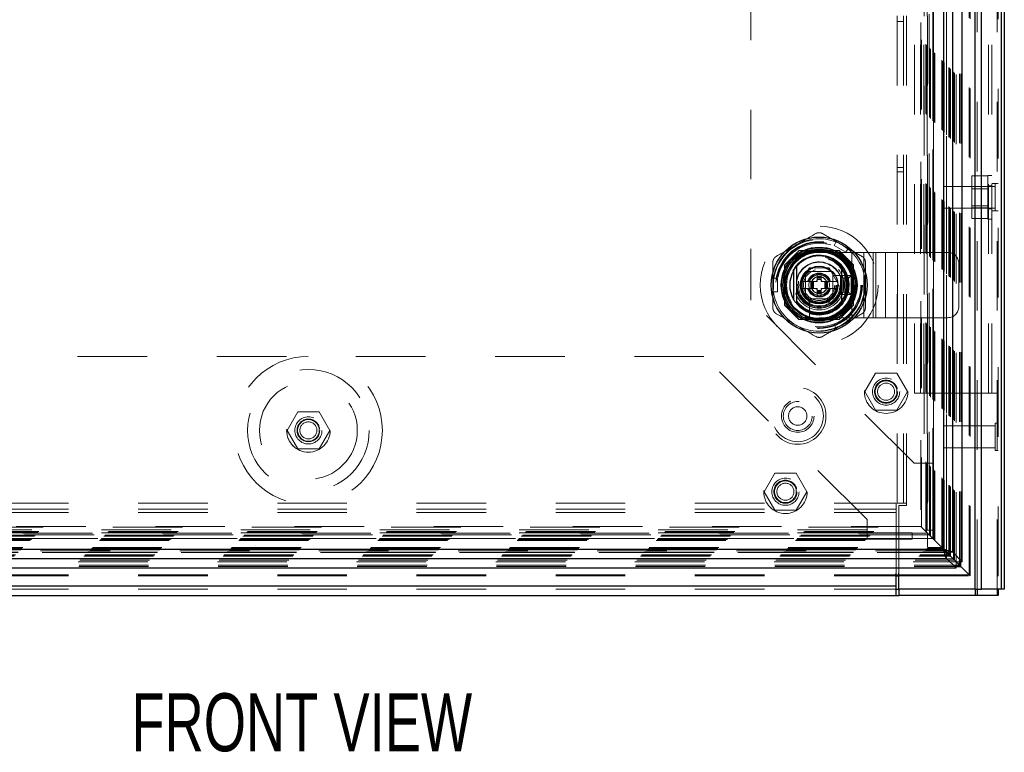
# Model space of a CAD drawing. Header units: inches. Extents: x 0.2 to 10.8, y 0.2 to 8.2.
# Tile 32 of 58: x 3.9 to 5.3, y 3 to 4. Entities that reach past the tile are written whole.
import ezdxf

# ---------------------------------------------------------------- set-up
doc = ezdxf.new("R2010")
doc.units = ezdxf.units.IN
doc.header["$MEASUREMENT"] = 0
doc.linetypes.add('HIDDEN', pattern=[0.075, 0.05, -0.025])
doc.layers.add('TEXT', color=140, linetype='Continuous')
doc.styles.add('SLDTEXTSTYLE0', font='TXT', dxfattribs={"width": 0.7})

msp = doc.modelspace()

# ---------------------------------------------------------------- linework, layer by layer
at = {"color": 7, "linetype": 'HIDDEN', "lineweight": 18}
for p, q in [((5.310921, 3.225509), (5.310921, 5.142483)), ((5.312239, 5.144253), (5.312239, 3.225509)), ((5.279125, 3.225509), (5.279125, 5.128634)), ((5.282307, 3.225509), (5.282307, 5.129022)), ((5.270745, 3.24596), (5.270745, 5.108783)), ((5.272131, 3.244591), (5.272131, 5.110153)), ((5.241757, 3.274933), (5.241757, 5.079791)), ((5.242368, 3.274338), (5.242368, 5.080406)), ((5.242592, 3.274113), (5.242592, 5.08063)), ((5.243813, 3.272892), (5.243813, 5.081851)), ((5.24808, 3.26862), (5.24808, 5.086121)), ((5.249438, 3.267268), (5.249438, 5.087476)), ((5.251991, 3.264666), (5.251991, 5.090078)), ((5.257041, 3.265865), (5.257041, 5.088879)), ((5.258741, 3.265704), (5.258741, 5.089039)), ((5.231589, 3.285116), (5.231589, 5.069627)), ((5.232685, 3.28402), (5.232685, 5.070723)), ((5.233933, 5.072033), (5.233933, 3.28271)), ((5.234293, 5.07234), (5.234293, 3.282409)), ((5.234639, 3.282067), (5.234639, 5.072677)), ((5.238117, 3.278588), (5.238117, 5.076155)), ((5.238318, 5.076359), (5.238318, 3.278385)), ((5.238364, 3.278292), (5.238364, 5.076451)), ((5.21357, 3.303135), (5.21357, 5.051608)), ((5.214964, 3.301741), (5.214964, 5.053002)), ((5.215326, 3.30138), (5.215326, 5.053364)), ((5.215326, 3.30138), (5.215326, 5.053364)), ((5.218692, 5.056745), (5.218692, 3.297954)), ((5.218763, 3.297942), (5.218763, 5.056801)), ((5.219388, 3.297317), (5.219388, 5.057426)), ((5.219388, 5.057426), (5.219388, 3.297317)), ((5.219694, 3.297046), (5.219694, 5.057686)), ((5.219923, 3.296809), (5.219923, 5.057939)), ((5.220013, 3.296692), (5.220013, 5.058051)), ((5.221263, 3.295442), (5.221263, 5.059301)), ((5.201255, 5.039291), (5.201255, 3.315453)), ((5.202348, 3.314357), (5.202348, 5.040386)), ((5.208484, 3.308222), (5.208484, 5.046522)), ((5.209643, 3.307062), (5.209643, 5.047681)), ((5.210715, 5.048795), (5.210715, 3.305824)), ((5.210924, 5.048988), (5.210924, 3.30576)), ((5.213138, 5.051176), (5.213138, 3.303567)), ((5.167364, 3.349134), (5.167364, 5.005509)), ((5.176364, 3.349134), (5.176364, 5.005509)), ((5.180864, 3.349134), (5.180864, 5.005509)), ((5.180864, 3.349134), (5.180864, 5.005509)), ((5.206104, 4.948559), (5.206104, 3.406184)), ((5.206104, 4.948559), (5.206104, 3.406184)), ((5.210604, 4.948559), (5.210604, 3.406184)), ((5.219604, 4.948559), (5.219604, 3.406184)), ((5.191989, 3.507134), (5.191989, 4.847634)), ((5.200989, 3.507134), (5.200989, 4.847634)), ((5.205489, 3.507134), (5.205489, 4.847634)), ((5.205489, 3.507134), (5.205489, 4.847634)), ((5.298739, 3.507134), (5.298739, 4.847634)), ((5.298739, 3.507134), (5.298739, 4.847634)), ((5.303239, 3.507134), (5.303239, 4.847634)), ((4.957104, 4.714184), (4.957104, 3.640559)), ((5.167364, 4.040697), (5.176364, 4.040697)), ((5.167364, 3.831322), (5.176364, 3.831322)), ((5.167364, 3.825072), (5.176364, 3.825072)), ((5.297614, 3.819128), (5.274489, 3.819128)), ((5.274489, 3.819128), (5.274489, 3.803756)), ((5.297614, 3.757134), (5.297614, 3.819634)), ((5.303239, 3.819634), (5.297614, 3.819634)), ((5.312239, 3.807915), (5.303239, 3.807915)), ((5.308333, 3.807915), (5.308333, 3.768853)), ((5.234114, 3.804009), (5.234114, 3.772759)), ((5.308333, 3.804009), (5.234114, 3.804009)), ((5.297614, 3.803756), (5.274489, 3.803756)), ((5.274489, 3.803756), (5.274489, 3.773012)), ((5.297614, 3.800628), (5.274489, 3.800628)), ((5.303239, 3.804947), (5.297614, 3.804947)), ((5.234114, 3.772759), (5.308333, 3.772759)), ((5.274489, 3.77614), (5.297614, 3.77614)), ((5.297614, 3.773012), (5.274489, 3.773012)), ((5.274489, 3.773012), (5.274489, 3.75764)), ((5.297614, 3.771822), (5.303239, 3.771822)), ((5.312239, 3.768853), (5.303239, 3.768853)), ((5.297614, 3.75764), (5.274489, 3.75764)), ((5.297614, 3.757134), (5.303239, 3.757134)), ((5.076638, 3.719181), (5.079836, 3.724721)), ((5.096884, 3.714878), (5.079836, 3.724721)), ((5.026042, 3.711476), (5.005479, 3.690913)), ((5.026267, 3.711701), (5.026042, 3.711476)), ((5.083792, 3.711476), (5.026042, 3.711476)), ((5.084016, 3.711701), (5.026267, 3.711701)), ((5.077694, 3.711476), (5.03259, 3.711476)), ((5.055139, 3.709141), (5.102014, 3.709141)), ((5.076638, 3.719181), (5.093686, 3.709339)), ((5.104354, 3.690913), (5.083792, 3.711476)), ((5.104579, 3.691138), (5.084016, 3.711701)), ((5.093686, 3.709339), (5.096884, 3.714878)), ((5.102014, 3.615391), (5.102014, 3.709141)), ((5.102014, 3.709141), (5.136779, 3.709141)), ((5.102014, 3.615391), (5.102014, 3.709141)), ((5.119397, 3.615391), (5.119397, 3.709141)), ((5.132981, 3.615391), (5.132981, 3.709141)), ((5.136779, 3.615391), (5.136779, 3.709141)), ((5.136779, 3.709141), (5.150363, 3.709141)), ((5.150363, 3.615391), (5.150363, 3.709141)), ((5.150363, 3.709141), (5.167746, 3.709141)), ((5.167746, 3.615391), (5.167746, 3.709141)), ((5.167746, 3.709141), (5.240139, 3.709141)), ((5.167746, 3.615391), (5.167746, 3.709141)), ((5.255764, 3.631016), (5.255764, 3.693516)), ((5.005479, 3.690913), (5.005479, 3.633164)), ((5.005704, 3.691138), (5.005704, 3.633389)), ((5.005929, 3.684815), (5.005929, 3.639711)), ((5.026729, 3.662263), (5.040935, 3.68687)), ((5.035452, 3.681953), (5.035452, 3.642578)), ((5.074827, 3.681953), (5.035452, 3.681953)), ((5.069492, 3.681948), (5.040792, 3.681948)), ((5.040935, 3.68687), (5.069348, 3.68687)), ((5.069348, 3.68687), (5.083555, 3.662263)), ((5.074827, 3.642578), (5.074827, 3.681953)), ((5.104354, 3.633164), (5.104354, 3.690913)), ((5.104354, 3.639711), (5.104354, 3.684815)), ((5.104579, 3.633389), (5.104579, 3.691138)), ((4.988705, 3.672106), (4.995101, 3.672106)), ((4.988705, 3.652421), (4.988705, 3.672106)), ((4.995101, 3.652421), (4.995101, 3.672106)), ((5.043085, 3.667185), (5.02957, 3.667185)), ((5.035457, 3.676613), (5.035457, 3.647913)), ((5.043085, 3.667185), (5.043085, 3.657342)), ((5.044069, 3.667185), (5.043085, 3.667185)), ((5.044069, 3.667185), (5.044069, 3.657342)), ((5.044501, 3.667185), (5.044069, 3.667185)), ((5.046097, 3.667185), (5.044501, 3.667185)), ((5.044501, 3.667185), (5.044501, 3.657342)), ((5.047141, 3.667185), (5.046097, 3.667185)), ((5.046097, 3.667185), (5.046097, 3.657342)), ((5.047141, 3.667185), (5.047141, 3.657342)), ((5.052189, 3.667185), (5.047141, 3.667185)), ((5.052189, 3.677027), (5.058095, 3.677027)), ((5.052189, 3.677027), (5.052189, 3.67432)), ((5.052189, 3.67432), (5.058095, 3.67432)), ((5.052189, 3.67432), (5.052189, 3.673336)), ((5.052189, 3.673336), (5.058095, 3.673336)), ((5.052189, 3.673336), (5.052189, 3.672904)), ((5.052189, 3.672904), (5.052189, 3.671308)), ((5.052189, 3.672904), (5.058095, 3.672904)), ((5.052189, 3.671308), (5.052189, 3.670264)), ((5.052189, 3.671308), (5.058095, 3.671308)), ((5.052189, 3.670264), (5.058095, 3.670264)), ((5.052189, 3.670264), (5.052189, 3.667185)), ((5.058095, 3.677027), (5.058095, 3.67432)), ((5.058095, 3.67432), (5.058095, 3.673336)), ((5.058095, 3.673336), (5.058095, 3.672904)), ((5.058095, 3.672904), (5.058095, 3.671308)), ((5.058095, 3.671308), (5.058095, 3.670264)), ((5.058095, 3.670264), (5.058095, 3.667185)), ((5.063143, 3.667185), (5.058095, 3.667185)), ((5.063143, 3.667185), (5.063143, 3.657342)), ((5.064186, 3.667185), (5.063143, 3.667185)), ((5.065782, 3.667185), (5.064186, 3.667185)), ((5.064186, 3.667185), (5.064186, 3.657342)), ((5.065782, 3.667185), (5.065782, 3.657342)), ((5.066215, 3.667185), (5.065782, 3.667185)), ((5.066215, 3.667185), (5.066215, 3.657342)), ((5.067199, 3.667185), (5.066215, 3.667185)), ((5.067199, 3.667185), (5.067199, 3.657342)), ((5.080713, 3.667185), (5.067199, 3.667185)), ((5.074827, 3.647913), (5.074827, 3.676613)), ((5.095939, 3.676043), (5.075528, 3.676043)), ((5.080713, 3.667185), (5.080579, 3.667417)), ((5.086077, 3.648516), (5.086077, 3.676016)), ((5.089827, 3.672266), (5.086077, 3.676016)), ((5.086077, 3.676016), (5.101077, 3.676016)), ((5.089827, 3.652266), (5.089827, 3.672266)), ((5.089827, 3.672266), (5.097327, 3.672266)), ((5.097327, 3.672266), (5.101077, 3.676016)), ((5.097327, 3.672266), (5.097327, 3.652266)), ((5.101077, 3.676016), (5.101077, 3.648516)), ((4.988705, 3.652421), (4.995101, 3.652421)), ((5.040935, 3.637657), (5.026729, 3.662263)), ((5.043085, 3.657342), (5.02957, 3.657342)), ((5.02957, 3.657342), (5.029705, 3.657109)), ((5.044069, 3.657342), (5.043085, 3.657342)), ((5.044501, 3.657342), (5.044069, 3.657342)), ((5.046097, 3.657342), (5.044501, 3.657342)), ((5.047141, 3.657342), (5.046097, 3.657342)), ((5.052189, 3.657342), (5.047141, 3.657342)), ((5.052189, 3.657342), (5.052189, 3.654263)), ((5.052189, 3.654263), (5.058095, 3.654263)), ((5.052189, 3.654263), (5.052189, 3.653219)), ((5.052189, 3.653219), (5.052189, 3.651623)), ((5.052189, 3.653219), (5.058095, 3.653219)), ((5.052189, 3.651623), (5.058095, 3.651623)), ((5.052189, 3.651623), (5.052189, 3.651191)), ((5.052189, 3.651191), (5.058095, 3.651191)), ((5.052189, 3.651191), (5.052189, 3.650206)), ((5.058095, 3.657342), (5.058095, 3.654263)), ((5.063143, 3.657342), (5.058095, 3.657342)), ((5.058095, 3.654263), (5.058095, 3.653219)), ((5.058095, 3.653219), (5.058095, 3.651623)), ((5.058095, 3.651623), (5.058095, 3.651191)), ((5.058095, 3.651191), (5.058095, 3.650206)), ((5.064186, 3.657342), (5.063143, 3.657342)), ((5.065782, 3.657342), (5.064186, 3.657342)), ((5.066215, 3.657342), (5.065782, 3.657342)), ((5.067199, 3.657342), (5.066215, 3.657342)), ((5.080713, 3.657342), (5.067199, 3.657342)), ((5.083555, 3.662263), (5.069348, 3.637657)), ((5.080579, 3.657109), (5.080713, 3.657342)), ((5.089827, 3.652266), (5.086077, 3.648516)), ((5.097327, 3.652266), (5.089827, 3.652266)), ((5.097327, 3.652266), (5.101077, 3.648516)), ((5.191479, 3.406184), (4.957104, 3.640559)), ((5.035452, 3.642578), (5.074827, 3.642578)), ((5.040792, 3.642578), (5.069492, 3.642578)), ((5.069348, 3.637657), (5.040935, 3.637657)), ((5.041362, 3.641877), (5.041362, 3.621467)), ((5.052189, 3.650206), (5.058095, 3.650206)), ((5.052189, 3.650206), (5.052189, 3.6475)), ((5.052189, 3.6475), (5.058095, 3.6475)), ((5.058095, 3.650206), (5.058095, 3.6475)), ((5.101077, 3.648516), (5.086077, 3.648516)), ((5.005479, 3.633164), (5.026042, 3.612601)), ((5.005704, 3.633389), (5.026267, 3.612826)), ((5.083792, 3.612601), (5.104354, 3.633164)), ((5.104354, 3.633164), (5.104579, 3.633389)), ((5.026042, 3.612601), (5.083792, 3.612601)), ((5.026267, 3.612826), (5.084016, 3.612826)), ((5.03259, 3.613051), (5.077694, 3.613051)), ((5.055139, 3.615391), (5.102014, 3.615391)), ((5.093686, 3.615188), (5.076638, 3.605345)), ((5.096884, 3.609648), (5.079836, 3.599806)), ((5.096884, 3.609648), (5.093686, 3.615188)), ((5.102014, 3.615391), (5.136779, 3.615391)), ((5.136779, 3.615391), (5.150363, 3.615391)), ((5.150363, 3.615391), (5.167746, 3.615391)), ((5.167746, 3.615391), (5.240139, 3.615391)), ((5.079836, 3.599806), (5.076638, 3.605345)), ((4.889604, 3.559601), (3.752729, 3.559601)), ((5.123979, 3.325226), (4.889604, 3.559601)), ((5.135982, 3.535726), (5.120611, 3.509101)), ((5.166726, 3.535726), (5.135982, 3.535726)), ((5.182098, 3.509101), (5.166726, 3.535726)), ((5.120611, 3.509101), (5.135982, 3.482476)), ((5.166726, 3.482476), (5.182098, 3.509101)), ((5.191989, 3.507134), (5.200989, 3.507134)), ((5.200989, 3.507134), (5.205489, 3.507134)), ((5.205489, 3.507134), (5.298739, 3.507134)), ((5.298739, 3.507134), (5.312239, 3.507134)), ((5.135982, 3.482476), (5.166726, 3.482476)), ((4.305837, 3.480101), (4.290465, 3.453476)), ((4.336581, 3.480101), (4.305837, 3.480101)), ((4.351953, 3.453476), (4.336581, 3.480101)), ((4.290465, 3.453476), (4.305837, 3.426851)), ((4.336581, 3.426851), (4.351953, 3.453476)), ((5.234114, 3.459884), (5.234114, 3.428634)), ((5.308333, 3.459884), (5.234114, 3.459884)), ((5.308333, 3.46379), (5.308333, 3.424728)), ((5.312239, 3.46379), (5.308333, 3.46379)), ((4.305837, 3.426851), (4.336581, 3.426851)), ((5.234114, 3.428634), (5.308333, 3.428634)), ((5.308333, 3.424728), (5.312239, 3.424728)), ((5.206104, 3.406184), (5.191479, 3.406184)), ((5.219604, 3.406184), (5.206104, 3.406184)), ((5.210604, 3.406184), (5.210604, 3.310184)), ((5.219604, 3.406184), (5.219604, 3.310184)), ((4.991357, 3.391976), (4.975986, 3.365351)), ((5.022101, 3.391976), (4.991357, 3.391976)), ((5.037473, 3.365351), (5.022101, 3.391976)), ((4.975986, 3.365351), (4.991357, 3.338726)), ((5.022101, 3.338726), (5.037473, 3.365351)), ((3.476603, 3.349134), (5.165875, 3.349134)), ((3.476603, 3.340134), (5.165875, 3.340134)), ((5.165875, 3.335634), (5.165875, 3.349134)), ((5.180864, 3.349134), (5.167364, 3.349134)), ((5.169614, 3.345384), (5.180864, 3.345384)), ((5.169614, 3.248511), (5.169614, 3.345384)), ((5.180864, 3.345384), (5.180864, 3.349134)), ((3.476603, 3.335634), (5.165875, 3.335634)), ((3.476603, 3.335634), (5.165875, 3.335634)), ((4.991357, 3.338726), (5.022101, 3.338726)), ((5.123979, 3.310601), (5.123979, 3.325226)), ((5.165875, 3.248511), (5.165875, 3.335634)), ((3.440069, 3.314357), (5.202348, 3.314357)), ((5.20128, 3.315458), (3.441145, 3.315458)), ((5.208484, 3.308222), (5.202348, 3.314357)), ((3.422653, 3.296931), (5.21975, 3.296931)), ((3.423029, 3.297317), (5.219388, 3.297317)), ((3.423029, 3.297317), (5.219388, 3.297317)), ((5.218798, 3.297962), (3.423605, 3.297962)), ((3.423654, 3.297942), (5.218763, 3.297942)), ((3.427092, 3.30138), (5.215326, 3.30138)), ((3.427092, 3.30138), (5.215326, 3.30138)), ((3.427453, 3.301741), (5.214964, 3.301741)), ((3.428847, 3.303135), (5.21357, 3.303135)), ((5.213138, 3.303567), (3.429279, 3.303567)), ((5.211109, 3.305622), (3.431272, 3.305622)), ((5.211026, 3.305688), (3.431382, 3.305688)), ((3.432774, 3.307062), (5.209643, 3.307062)), ((3.433934, 3.308222), (5.208484, 3.308222)), ((5.123979, 3.310601), (3.518354, 3.310601)), ((5.123979, 3.310601), (3.518354, 3.310601)), ((5.123979, 3.306101), (3.518354, 3.306101)), ((5.123979, 3.297101), (3.518354, 3.297101)), ((5.123979, 3.297101), (5.123979, 3.310601)), ((5.188729, 3.306101), (5.123979, 3.306101)), ((5.188729, 3.297101), (5.123979, 3.297101)), ((5.188729, 3.297101), (5.188729, 3.306101)), ((5.209643, 3.307062), (5.208484, 3.308222)), ((5.211187, 3.305518), (5.209643, 3.307062)), ((5.210604, 3.310184), (5.219604, 3.310184)), ((5.210715, 3.305824), (5.210715, 3.286124)), ((5.21357, 3.303135), (5.213138, 3.303567)), ((5.220013, 3.296692), (5.214964, 3.301741)), ((3.408485, 3.28271), (5.233933, 3.28271)), ((3.409732, 3.28402), (5.232685, 3.28402)), ((3.410828, 3.285116), (5.231589, 3.285116)), ((3.421154, 3.295442), (5.221263, 3.295442)), ((3.422404, 3.296692), (5.220013, 3.296692)), ((3.422441, 3.296683), (5.22, 3.296683)), ((5.219997, 3.296708), (5.22, 3.296706)), ((5.221263, 3.295442), (5.220013, 3.296692)), ((5.232685, 3.28402), (5.231589, 3.285116)), ((5.234168, 3.282537), (5.232685, 3.28402)), ((3.394455, 3.268752), (5.247956, 3.268752)), ((3.398604, 3.272892), (5.243813, 3.272892)), ((3.399825, 3.274113), (5.242592, 3.274113)), ((3.40005, 3.274338), (5.242368, 3.274338)), ((3.400397, 3.274679), (5.241999, 3.274679)), ((5.238479, 3.278243), (3.403943, 3.278243)), ((3.404067, 3.278279), (5.23835, 3.278279)), ((3.4043, 3.278588), (5.238117, 3.278588)), ((5.236339, 3.280341), (3.40608, 3.280341)), ((3.407779, 3.282067), (5.234639, 3.282067)), ((3.39044, 3.264652), (5.251977, 3.264652)), ((3.391481, 3.257965), (5.250937, 3.257965)), ((3.391641, 3.259665), (5.250776, 3.259665)), ((3.39298, 3.267268), (5.249438, 3.267268)), ((5.251154, 3.265551), (5.249438, 3.267268)), ((5.251089, 3.26554), (5.251977, 3.264652)), ((5.251991, 3.264666), (5.251104, 3.265552)), ((5.251977, 3.256412), (5.251977, 3.264652)), ((5.260264, 3.264666), (5.251991, 3.264666)), ((5.253792, 3.262914), (5.25877, 3.257935)), ((3.476603, 3.24596), (5.165875, 3.24596)), ((3.476603, 3.244561), (5.165875, 3.244561)), ((5.169614, 3.24596), (5.270745, 3.24596)), ((5.169614, 3.244561), (5.272119, 3.244561)), ((5.270745, 3.24596), (5.268272, 3.248447)), ((3.476603, 3.230009), (5.165875, 3.230009)), ((3.476603, 3.225509), (5.165875, 3.225509))]:
    msp.add_line(p, q, dxfattribs=at)
at = {"color": 7, "linetype": 'Continuous', "lineweight": 25}
for p, q in [((5.317285, 3.225509), (5.317285, 5.142483)), ((5.321239, 5.144253), (5.321239, 3.225509)), ((5.279125, 3.225509), (5.279125, 5.128634)), ((5.288671, 3.225509), (5.288671, 5.129022)), ((5.260854, 3.264666), (5.260854, 5.090078)), ((5.233933, 5.072033), (5.233933, 3.28271)), ((5.247228, 3.278292), (5.247228, 5.076451)), ((5.018232, 3.682795), (5.018232, 3.641731)), ((5.092051, 3.682795), (5.092051, 3.641731)), ((3.408485, 3.28271), (5.233933, 3.28271)), ((3.404067, 3.269415), (5.23835, 3.269415)), ((5.238389, 3.278317), (5.234168, 3.282537)), ((5.23835, 3.269415), (5.23835, 3.278279)), ((5.23835, 3.278279), (5.251089, 3.26554)), ((5.23835, 3.269415), (5.251977, 3.255788)), ((5.247228, 3.278292), (5.238364, 3.278292)), ((5.251104, 3.265552), (5.238364, 3.278292)), ((5.260854, 3.264666), (5.247228, 3.278292)), ((3.39044, 3.255788), (5.251977, 3.255788)), ((5.250776, 3.259665), (5.257041, 3.259665)), ((5.250937, 3.257965), (5.258741, 3.257965)), ((5.257041, 3.259665), (5.251154, 3.265551)), ((5.251977, 3.255788), (5.251977, 3.256412)), ((5.257041, 3.259665), (5.257041, 3.265865)), ((5.258741, 3.257965), (5.257041, 3.259665)), ((5.258741, 3.257965), (5.258741, 3.265704)), ((5.260854, 3.264666), (5.260264, 3.264666)), ((5.165875, 3.230009), (5.165875, 3.248511)), ((5.165875, 3.24596), (5.169614, 3.24596)), ((5.165875, 3.244561), (5.169614, 3.244561)), ((5.169614, 3.225509), (5.169614, 3.248511)), ((3.476603, 3.230009), (5.165875, 3.230009)), ((5.165875, 3.216509), (5.165875, 3.230009)), ((3.476603, 3.216509), (5.165875, 3.216509)), ((5.165875, 3.225509), (5.169614, 3.225509)), ((5.165875, 3.216509), (5.169625, 3.216509)), ((5.279125, 3.225509), (5.169614, 3.225509)), ((5.169625, 3.225509), (5.169625, 3.216509)), ((5.27913, 3.216509), (5.169625, 3.216509)), ((5.279125, 3.225509), (5.288671, 3.225509)), ((5.27913, 3.225509), (5.27913, 3.216509)), ((5.282309, 3.216509), (5.27913, 3.216509)), ((5.282309, 3.225509), (5.282309, 3.216509)), ((5.310923, 3.216509), (5.282309, 3.216509)), ((5.317285, 3.225509), (5.288671, 3.225509)), ((5.310923, 3.225509), (5.310923, 3.216509)), ((5.312239, 3.216509), (5.310923, 3.216509)), ((5.312239, 3.225509), (5.312239, 3.216509)), ((5.321239, 3.225509), (5.317285, 3.225509))]:
    msp.add_line(p, q, dxfattribs=at)
at = {"color": 7, "linetype": 'HIDDEN', "lineweight": 18, "flags": 128}
for points in [[(5.08836, 3.719799), (5.080566, 3.723643), (5.07947, 3.724086)], [(5.096518, 3.714243), (5.095586, 3.714971), (5.08836, 3.719799)], [(4.989438, 3.672106), (4.989273, 3.670935), (4.988705, 3.662263)], [(4.988705, 3.662263), (4.989273, 3.653592), (4.989438, 3.652421)], [(5.08836, 3.604727), (5.095586, 3.609555), (5.096518, 3.610283)], [(5.07947, 3.600441), (5.080566, 3.600884), (5.08836, 3.604727)]]:
    msp.add_lwpolyline(points, dxfattribs=at)
at = {"color": 7, "linetype": 'HIDDEN', "lineweight": 18}
for centre, radius in [((5.055142, 3.662263), 0.084625), ((5.054979, 3.661997), 0.065625), ((5.055142, 3.662263), 0.062299), ((5.055142, 3.662263), 0.062254), ((5.055142, 3.662263), 0.06134), ((5.055142, 3.662263), 0.060039), ((5.055142, 3.662263), 0.05438), ((5.055142, 3.662263), 0.054134), ((5.055142, 3.662263), 0.050689), ((5.055142, 3.662263), 0.050138), ((5.055142, 3.662263), 0.047982), ((5.055142, 3.662263), 0.0406), ((5.055142, 3.662263), 0.039616), ((5.055142, 3.662263), 0.039616), ((5.055142, 3.662263), 0.03937), ((5.055142, 3.662263), 0.035679), ((5.055142, 3.662263), 0.031496), ((5.055142, 3.662263), 0.03002), ((5.055142, 3.662263), 0.025837), ((5.055142, 3.662263), 0.024606), ((5.055142, 3.662263), 0.02436), ((5.055142, 3.662263), 0.022392), ((5.055142, 3.662263), 0.014764), ((5.055142, 3.662263), 0.012099), ((5.055142, 3.662263), 0.011745), ((4.321209, 3.453476), 0.10625), ((4.321209, 3.453476), 0.0875), ((5.151354, 3.509101), 0.03125), ((4.321209, 3.453476), 0.070312), ((5.151354, 3.509101), 0.019531), ((5.151354, 3.509101), 0.016563), ((5.151354, 3.509101), 0.015625), ((5.024364, 3.474134), 0.040625), ((5.024364, 3.474134), 0.036875), ((5.024364, 3.474134), 0.036875), ((5.151354, 3.509101), 0.012244), ((5.024364, 3.474134), 0.023438), ((5.024364, 3.474134), 0.02075), ((4.321167, 3.453476), 0.03125), ((4.321209, 3.453476), 0.03125), ((5.024364, 3.474134), 0.01325), ((4.321209, 3.453476), 0.019531), ((4.321209, 3.453476), 0.01625), ((4.321209, 3.453476), 0.015625), ((4.321209, 3.453476), 0.012244), ((5.006729, 3.365351), 0.03125), ((5.006729, 3.365351), 0.019531), ((5.006729, 3.365351), 0.016563), ((5.006729, 3.365351), 0.015625), ((5.006729, 3.365351), 0.012244)]:
    msp.add_circle(centre, radius, dxfattribs=at)
at = {"color": 7, "linetype": 'Continuous', "lineweight": 25}
for radius in [0.068898, 0.054422, 0.053726, 0.051673, 0.049213, 0.048158, 0.027067]:
    msp.add_circle((5.055142, 3.662263), radius, dxfattribs=at)
at = {"color": 7, "linetype": 'HIDDEN', "lineweight": 18}
for centre, radius, start, end in [((5.055142, 3.662263), 0.066437, 68.519624, 120), ((5.055142, 3.662263), 0.066437, 120, 171.480376), ((5.055139, 3.662266), 0.046875, 90, 270), ((5.055142, 3.662263), 0.066437, 0, 51.480376), ((5.240139, 3.693516), 0.015625, 360, 90), ((5.055142, 3.662263), 0.043061, 18.662925, 251.337075), ((5.055142, 3.662263), 0.032726, 7.352847, 175.552299), ((5.055142, 3.662263), 0.033219, 10.98225, 167.559153), ((5.055142, 3.662263), 0.025954, 108.545907, 131.454093), ((5.055142, 3.662263), 0.017224, 16.60155, 163.39845), ((5.055142, 3.662263), 0.025954, 48.545907, 71.454093), ((5.055142, 3.662263), 0.025954, 168.545907, 169.069752), ((5.055142, 3.662263), 0.01624, 17.639701, 162.360299), ((5.055142, 3.662263), 0.043061, 251.337075, 18.662925), ((5.055142, 3.662263), 0.00687, 115.454832, 134.247501), ((5.055142, 3.662263), 0.00687, 45.752499, 64.545168), ((5.055142, 3.662263), 0.025954, 10.930248, 11.454093), ((5.055142, 3.662263), 0.066437, 188.519624, 240), ((5.055142, 3.662263), 0.033219, 191.900537, 270), ((5.055142, 3.662263), 0.032726, 189.036928, 270), ((5.055142, 3.662263), 0.025954, 190.930248, 191.454093), ((5.055142, 3.662263), 0.017224, 196.60155, 343.39845), ((5.055142, 3.662263), 0.01624, 197.639701, 342.360299), ((5.055142, 3.662263), 0.00687, 225.752499, 244.545168), ((5.055142, 3.662263), 0.032726, 270, 354.241248), ((5.055142, 3.662263), 0.033219, 270, 349.259312), ((5.055142, 3.662263), 0.00687, 295.454832, 314.247501), ((5.055142, 3.662263), 0.025954, 348.545907, 349.069752), ((5.055142, 3.662263), 0.066437, 308.519624, 0), ((5.055142, 3.662263), 0.025954, 228.545907, 251.454093), ((5.055142, 3.662263), 0.025954, 288.545907, 311.454093), ((5.240139, 3.631016), 0.015625, 270, 0), ((5.055142, 3.662263), 0.066437, 240, 291.480376)]:
    msp.add_arc(centre, radius, start, end, dxfattribs=at)
at = {"color": 7, "linetype": 'Continuous', "lineweight": 25}
for radius, start, end in [(0.041831, 40.119167, 139.880833), (0.042236, 150.913704, 209.086296), (0.042236, 330.913704, 29.086296), (0.041831, 220.119167, 319.880833)]:
    msp.add_arc((5.055142, 3.662263), radius, start, end, dxfattribs=at)
at = {"color": 7, "linetype": 'HIDDEN', "lineweight": 18}
for points in [[(5.021923, 3.719799), (5.031392, 3.725266), (5.040821, 3.73071), (5.050221, 3.736137)], [(5.079836, 3.724721), (5.073223, 3.728539), (5.066634, 3.732343), (5.060063, 3.736137)], [(4.993626, 3.703462), (5.003026, 3.708889), (5.012454, 3.714333), (5.021923, 3.719799)], [(5.116658, 3.703462), (5.110086, 3.707256), (5.103497, 3.71106), (5.096884, 3.714878)], [(4.988705, 3.672106), (4.988705, 3.679742), (4.988705, 3.68735), (4.988705, 3.694938)], [(5.121579, 3.694938), (5.121579, 3.684084), (5.121579, 3.673197), (5.121579, 3.662263)], [(4.988705, 3.629589), (4.988705, 3.637176), (4.988705, 3.644785), (4.988705, 3.652421)], [(5.121579, 3.662263), (5.121579, 3.651329), (5.121579, 3.640442), (5.121579, 3.629589)], [(5.021923, 3.604727), (5.012454, 3.610194), (5.003026, 3.615638), (4.993626, 3.621065)], [(5.116658, 3.621065), (5.110086, 3.617271), (5.103497, 3.613467), (5.096884, 3.609648)], [(5.050221, 3.58839), (5.040821, 3.593817), (5.031392, 3.59926), (5.021923, 3.604727)], [(5.079836, 3.599806), (5.073223, 3.595988), (5.066634, 3.592184), (5.060063, 3.58839)]]:
    msp.add_open_spline(points, degree=3, dxfattribs=at)
for points, knots in [([(5.050221, 3.736137), (5.050968, 3.736568), (5.051756, 3.736895), (5.053415, 3.737341), (5.054281, 3.737455), (5.055994, 3.737456), (5.056865, 3.737341), (5.058518, 3.736898), (5.059316, 3.736568), (5.060063, 3.736137)], [0, 0, 0, 0, 0.25, 0.25, 0.5, 0.5, 0.75, 0.75, 1, 1, 1, 1]), ([(4.988705, 3.694938), (4.988705, 3.695801), (4.988816, 3.696647), (4.98926, 3.698307), (4.989593, 3.699114), (4.990449, 3.700598), (4.990984, 3.701294), (4.992194, 3.702504), (4.992879, 3.703031), (4.993626, 3.703462)], [0, 0, 0, 0, 0.25, 0.25, 0.5, 0.5, 0.75, 0.75, 1, 1, 1, 1]), ([(5.116658, 3.703462), (5.117405, 3.703031), (5.118082, 3.702511), (5.119298, 3.701297), (5.119829, 3.700605), (5.120687, 3.699121), (5.121023, 3.69831), (5.121465, 3.696657), (5.121579, 3.695801), (5.121579, 3.694938)], [0, 0, 0, 0, 0.25, 0.25, 0.5, 0.5, 0.75, 0.75, 1, 1, 1, 1]), ([(5.101103, 3.676043), (5.101103, 3.676043), (5.100961, 3.676043), (5.100426, 3.676043), (5.100031, 3.676043), (5.099069, 3.676043), (5.098494, 3.676043), (5.097266, 3.676043), (5.096604, 3.676043), (5.095939, 3.676043)], [0, 0, 0, 0, 0.25, 0.25, 0.5, 0.5, 0.75, 0.75, 1, 1, 1, 1]), ([(4.993626, 3.621065), (4.992879, 3.621496), (4.992202, 3.622016), (4.990986, 3.623229), (4.990454, 3.623922), (4.989597, 3.625405), (4.989261, 3.626217), (4.988818, 3.62787), (4.988705, 3.628726), (4.988705, 3.629589)], [0, 0, 0, 0, 0.25, 0.25, 0.5, 0.5, 0.75, 0.75, 1, 1, 1, 1]), ([(5.121579, 3.629589), (5.121579, 3.628726), (5.121467, 3.62788), (5.121024, 3.62622), (5.12069, 3.625413), (5.119834, 3.623929), (5.1193, 3.623232), (5.118089, 3.622022), (5.117405, 3.621496), (5.116658, 3.621065)], [0, 0, 0, 0, 0.25, 0.25, 0.5, 0.5, 0.75, 0.75, 1, 1, 1, 1]), ([(5.041362, 3.621467), (5.041362, 3.6208), (5.041362, 3.620148), (5.041362, 3.61891), (5.041362, 3.618342), (5.041362, 3.616891), (5.041362, 3.616302), (5.041362, 3.616302)], [0, 0, 0, 0, 0.25, 0.25, 0.5, 0.5, 1, 1, 1, 1]), ([(5.060063, 3.58839), (5.059316, 3.587958), (5.058527, 3.587632), (5.056868, 3.587186), (5.056003, 3.587072), (5.054289, 3.587071), (5.053419, 3.587185), (5.051766, 3.587629), (5.050968, 3.587958), (5.050221, 3.58839)], [0, 0, 0, 0, 0.25, 0.25, 0.5, 0.5, 0.75, 0.75, 1, 1, 1, 1]), ([(5.202348, 3.314357), (5.202065, 3.314638), (5.201663, 3.315037), (5.20133, 3.315386), (5.201266, 3.315472), (5.201296, 3.315448), (5.201403, 3.315321), (5.201619, 3.315079), (5.202087, 3.31464), (5.202817, 3.313909), (5.203718, 3.312983), (5.20612, 3.310595), (5.208215, 3.308488), (5.210817, 3.305888), (5.211719, 3.304988)], [0, 0, 0, 0, 0.10914677, 0.15554413, 0.18170475, 0.20662494, 0.23094478, 0.25432668, 0.28875302, 0.33720684, 0.40688508, 0.46121933, 0.81331754, 1, 1, 1, 1]), ([(5.214964, 3.301741), (5.214816, 3.301888), (5.21452, 3.302183), (5.214092, 3.3026), (5.213676, 3.303006), (5.213272, 3.303405), (5.212879, 3.303802), (5.212498, 3.304193), (5.21213, 3.30457), (5.211686, 3.305022), (5.21123, 3.305475), (5.210871, 3.305857), (5.210712, 3.305984), (5.210736, 3.305982), (5.210802, 3.305939), (5.210894, 3.305842), (5.21094, 3.305794)], [0, 0, 0, 0, 0.07588487, 0.15191424, 0.22794843, 0.30376574, 0.37917207, 0.45428678, 0.52932185, 0.60443092, 0.73507831, 0.83634925, 0.90720051, 0.93819391, 0.96943502, 1, 1, 1, 1]), ([(5.211026, 3.305673), (5.210975, 3.30572), (5.210924, 3.305767), (5.210934, 3.30576), (5.210934, 3.30576)], [0, 0, 0, 0, 0.99567656, 1, 1, 1, 1]), ([(5.211692, 3.305015), (5.211929, 3.304777), (5.213335, 3.303369), (5.214524, 3.30218), (5.215513, 3.301193)], [0, 0, 0, 0, 0.16881654, 1, 1, 1, 1]), ([(5.213338, 3.303368), (5.213749, 3.302958), (5.214294, 3.302413), (5.2149, 3.301807), (5.21505, 3.301657)], [0, 0, 0, 0, 0.75221975, 1, 1, 1, 1]), ([(5.218757, 3.297954), (5.218718, 3.297996), (5.218659, 3.298058), (5.21872, 3.297987), (5.21885, 3.297872), (5.219114, 3.29761), (5.21943, 3.297273), (5.220103, 3.296598), (5.221197, 3.295512), (5.223068, 3.293637), (5.226294, 3.290381), (5.228138, 3.28881), (5.23003, 3.286657), (5.230672, 3.286069), (5.231489, 3.285209), (5.232645, 3.284059), (5.233537, 3.283159), (5.234045, 3.282655), (5.234137, 3.282564)], [0, 0, 0, 0, 0.028426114, 0.042628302, 0.062235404, 0.082323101, 0.103792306, 0.116196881, 0.188470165, 0.26505855, 0.416918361, 0.757797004, 0.776698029, 0.805116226, 0.857158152, 0.903513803, 0.982672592, 1, 1, 1, 1]), ([(5.219745, 3.29696), (5.219756, 3.296948), (5.219778, 3.296925), (5.219698, 3.297005), (5.219658, 3.297046)], [0, 0, 0, 0, 0.48993449, 1, 1, 1, 1]), ([(5.241754, 3.274933), (5.241838, 3.274844), (5.24205, 3.274619), (5.24226, 3.274435), (5.242386, 3.274324)], [0, 0, 0, 0, 0.39820973, 1, 1, 1, 1]), ([(5.248085, 3.26862), (5.248213, 3.26849), (5.248492, 3.268207), (5.248806, 3.267892), (5.248981, 3.267728), (5.249019, 3.26769), (5.249023, 3.267686), (5.249025, 3.267684), (5.249025, 3.267684), (5.249088, 3.26762), (5.249214, 3.26749), (5.249359, 3.267334), (5.249453, 3.267238), (5.249491, 3.267209), (5.249455, 3.267249), (5.249438, 3.267268)], [0, 0, 0, 0, 0.18448897, 0.39922976, 0.45735448, 0.46214859, 0.46433519, 0.46459862, 0.46472952, 0.46478302, 0.57385637, 0.7014506, 0.81485999, 0.91295735, 1, 1, 1, 1]), ([(5.270529, 3.246177), (5.270611, 3.246095), (5.270863, 3.245843), (5.271301, 3.245414), (5.271698, 3.24498), (5.271944, 3.244757), (5.272051, 3.244659), (5.272099, 3.244586), (5.272143, 3.244544), (5.272021, 3.244736), (5.27134, 3.24539), (5.270745, 3.24596)], [0, 0, 0, 0, 0.04638081, 0.14315484, 0.24017941, 0.26911191, 0.2857911, 0.31277918, 0.34557504, 0.4285224, 1, 1, 1, 1])]:
    msp.add_open_spline(points, degree=3, knots=knots, dxfattribs=at)
at = {"color": 7, "linetype": 'Continuous', "lineweight": 25}
for points, knots in [([(5.022924, 3.688943), (5.02271, 3.688685), (5.022367, 3.688336), (5.02157, 3.687483), (5.02112, 3.68698), (5.020242, 3.685898), (5.019806, 3.68531), (5.018982, 3.684083), (5.018596, 3.683448), (5.018232, 3.682795)], [0, 0, 0, 0, 0.25, 0.25, 0.5, 0.5, 0.75, 0.75, 1, 1, 1, 1]), ([(5.023154, 3.635309), (5.023154, 3.635309), (5.023154, 3.635388), (5.023154, 3.635693), (5.023154, 3.635924), (5.023154, 3.636511), (5.023154, 3.636865), (5.023154, 3.637682), (5.023154, 3.638146), (5.023154, 3.639635), (5.023154, 3.640778), (5.023154, 3.643221), (5.023154, 3.644502), (5.023154, 3.647146), (5.023154, 3.648518), (5.023154, 3.651259), (5.023154, 3.652634), (5.023154, 3.65677), (5.023154, 3.659541), (5.023154, 3.665096), (5.023154, 3.667894), (5.023154, 3.673438), (5.023154, 3.676208), (5.023154, 3.680137), (5.023154, 3.68142), (5.023154, 3.68384), (5.023154, 3.684963), (5.023154, 3.686935), (5.023154, 3.687744), (5.023154, 3.688615), (5.023154, 3.68884), (5.023154, 3.68914), (5.023154, 3.689218), (5.023154, 3.689218)], [0, 0, 0, 0, 0.03125, 0.03125, 0.0625, 0.0625, 0.09375, 0.09375, 0.125, 0.125, 0.1875, 0.1875, 0.25, 0.25, 0.3125, 0.3125, 0.375, 0.375, 0.5, 0.5, 0.625, 0.625, 0.75, 0.75, 0.8125, 0.8125, 0.875, 0.875, 0.9375, 0.9375, 0.96875, 0.96875, 1, 1, 1, 1]), ([(5.08713, 3.689218), (5.08713, 3.689218), (5.08713, 3.689139), (5.08713, 3.688833), (5.08713, 3.688603), (5.08713, 3.688016), (5.08713, 3.687661), (5.08713, 3.686845), (5.08713, 3.68638), (5.08713, 3.684892), (5.08713, 3.683749), (5.08713, 3.681306), (5.08713, 3.680025), (5.08713, 3.67738), (5.08713, 3.676009), (5.08713, 3.673268), (5.08713, 3.671892), (5.08713, 3.667756), (5.08713, 3.664986), (5.08713, 3.659431), (5.08713, 3.656633), (5.08713, 3.651089), (5.08713, 3.648319), (5.08713, 3.64439), (5.08713, 3.643106), (5.08713, 3.640687), (5.08713, 3.639564), (5.08713, 3.637591), (5.08713, 3.636783), (5.08713, 3.635912), (5.08713, 3.635687), (5.08713, 3.635387), (5.08713, 3.635309), (5.08713, 3.635309)], [0, 0, 0, 0, 0.03125, 0.03125, 0.0625, 0.0625, 0.09375, 0.09375, 0.125, 0.125, 0.1875, 0.1875, 0.25, 0.25, 0.3125, 0.3125, 0.375, 0.375, 0.5, 0.5, 0.625, 0.625, 0.75, 0.75, 0.8125, 0.8125, 0.875, 0.875, 0.9375, 0.9375, 0.96875, 0.96875, 1, 1, 1, 1]), ([(5.092051, 3.682795), (5.091688, 3.683448), (5.091303, 3.68408), (5.090486, 3.685297), (5.090048, 3.685889), (5.089166, 3.686978), (5.088716, 3.68748), (5.087921, 3.688331), (5.087574, 3.688685), (5.08736, 3.688943)], [0, 0, 0, 0, 0.25, 0.25, 0.5, 0.5, 0.75, 0.75, 1, 1, 1, 1]), ([(5.022924, 3.635584), (5.02271, 3.635842), (5.022367, 3.636191), (5.02157, 3.637043), (5.02112, 3.637546), (5.020242, 3.638629), (5.019806, 3.639217), (5.018982, 3.640444), (5.018596, 3.641078), (5.018232, 3.641731)], [0, 0, 0, 0, 0.25, 0.25, 0.5, 0.5, 0.75, 0.75, 1, 1, 1, 1]), ([(5.092051, 3.641731), (5.091688, 3.641079), (5.091303, 3.640447), (5.090486, 3.63923), (5.090048, 3.638638), (5.089166, 3.637549), (5.088716, 3.637046), (5.087921, 3.636195), (5.087574, 3.635842), (5.08736, 3.635584)], [0, 0, 0, 0, 0.25, 0.25, 0.5, 0.5, 0.75, 0.75, 1, 1, 1, 1]), ([(5.23835, 3.269415), (5.237982, 3.269688), (5.237614, 3.270233), (5.236878, 3.271804), (5.23651, 3.272829), (5.235773, 3.275236), (5.235405, 3.276617), (5.234669, 3.279569), (5.234301, 3.281139), (5.233933, 3.28271)], [0, 0, 0, 0, 0.25, 0.25, 0.5, 0.5, 0.75, 0.75, 1, 1, 1, 1]), ([(5.233933, 3.28271), (5.235504, 3.282342), (5.237074, 3.281974), (5.240026, 3.281238), (5.241407, 3.280869), (5.243814, 3.280133), (5.244839, 3.279765), (5.246409, 3.279029), (5.246955, 3.278661), (5.247228, 3.278292)], [0, 0, 0, 0, 0.25, 0.25, 0.5, 0.5, 0.75, 0.75, 1, 1, 1, 1]), ([(5.233933, 3.28271), (5.234038, 3.282561), (5.234248, 3.282261), (5.234564, 3.281817), (5.234879, 3.281382), (5.235195, 3.280959), (5.23551, 3.280554), (5.235826, 3.280171), (5.23622, 3.279723), (5.236694, 3.279245), (5.237246, 3.278795), (5.237798, 3.278454), (5.238166, 3.278337), (5.23835, 3.278279)], [0, 0, 0, 0, 0.071449, 0.14289799, 0.21434699, 0.28579598, 0.35724498, 0.42869398, 0.50014297, 0.62510723, 0.75007149, 0.87503574, 1, 1, 1, 1]), ([(5.238364, 3.278292), (5.238334, 3.278398), (5.238274, 3.278608), (5.238128, 3.278924), (5.237944, 3.279239), (5.237719, 3.279555), (5.237457, 3.27987), (5.237159, 3.280186), (5.236748, 3.28058), (5.236194, 3.281054), (5.23548, 3.281606), (5.234718, 3.282158), (5.234195, 3.282526), (5.233933, 3.28271)], [0, 0, 0, 0, 0.071449, 0.14289799, 0.21434699, 0.28579598, 0.35724498, 0.42869398, 0.50014297, 0.62510723, 0.75007149, 0.87503574, 1, 1, 1, 1]), ([(5.268272, 3.248447), (5.268177, 3.248542), (5.266205, 3.250525), (5.263105, 3.253598), (5.261171, 3.255526), (5.260627, 3.256079), (5.259901, 3.256743), (5.259231, 3.257448), (5.258741, 3.257965)], [0, 0, 0, 0, 0.01987241, 0.41121269, 0.70256944, 0.71263628, 0.78943009, 1, 1, 1, 1])]:
    msp.add_open_spline(points, degree=3, knots=knots, dxfattribs=at)

# ---------------------------------------------------------------- texts
at = {"layer": 'TEXT', "insert": (4.311712, 3.075824), "char_height": 0.0833333, "attachment_point": 2, "style": 'SLDTEXTSTYLE0'}
msp.add_mtext('FRONT VIEW', dxfattribs=at)

doc.saveas('drawing.dxf')
